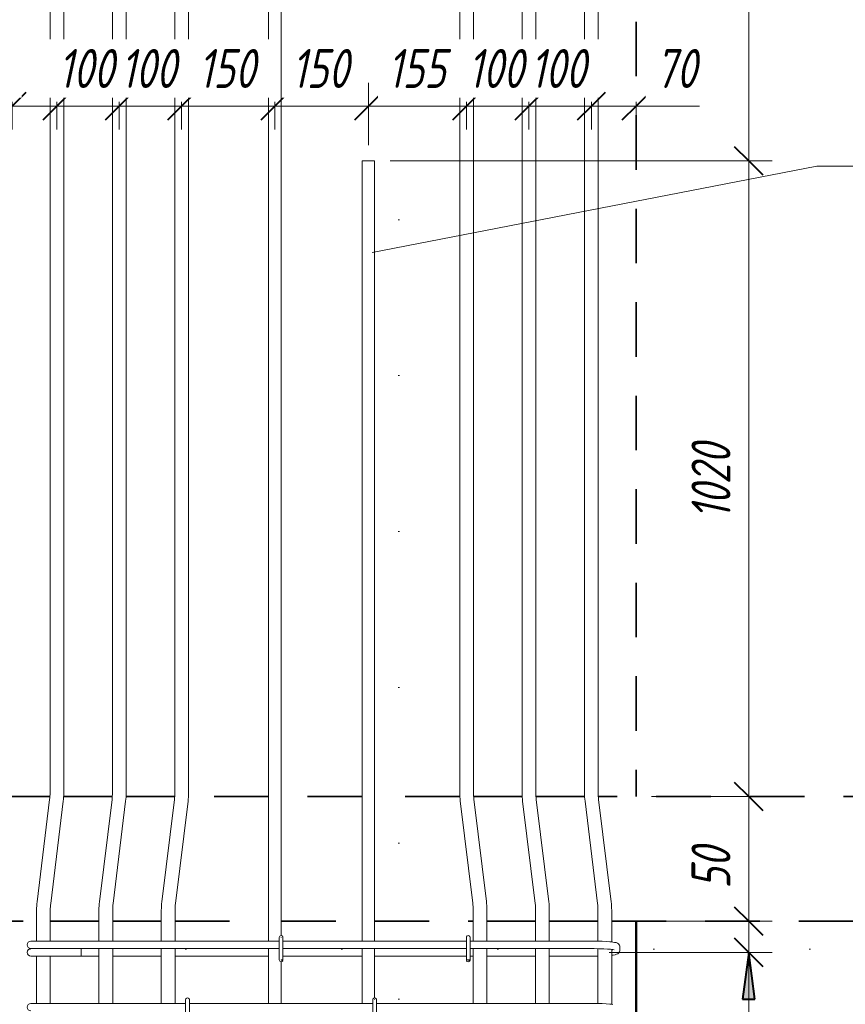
# Model space of a CAD drawing. Header units: millimetres. Extents: x -13679 to -1187, y -118926 to 13264.
# Tile 15 of 33: x -12488 to -11164, y 3767 to 5346. Entities that reach past the tile are written whole.
import ezdxf

# ---------------------------------------------------------------- set-up
doc = ezdxf.new("R2010")
doc.units = ezdxf.units.MM
for name, pattern in [('01 Штриховая _4 мм_', [150, 87.5, -62.5]), ('ADSK_Линия разреза', [500, 0, -250, 0, -250]), ('ADSK_Пунктирная_п5', [125, 0, -125])]:
    doc.linetypes.add(name, pattern=pattern)
for name, color, linetype, lineweight in [('A-____-____-DIMS', 211, 'Continuous', 9), ('A-____-____-DIMS-25', 211, 'Continuous', 9), ('A-FLOR-____-MCUT', 192, 'Continuous', 50), ('G-____-____-SYMB', 111, 'ADSK_Пунктирная_п5', 20), ('S-COLS-____-OTLN', 52, 'Continuous', 20), ('S-RBAR-____-IDEN', 171, 'Continuous', 20), ('S-RBAR-____-OTLN', 171, 'Continuous', 100)]:
    doc.layers.add(name, color=color, linetype=linetype, lineweight=lineweight)
doc.styles.add('GOST Common_I_2', font='GOST_Common Italic.ttf', dxfattribs={"width": 0.8, "height": 62.5})
doc.dimstyles.new('ADSK_Для_арматуры_Основной_2_5_мм_шаг_кол-во_Стрелки_точный', dxfattribs={"dimscale": 304.8, "dimtxt": 0.206224, "dimasz": 0, "dimexe": 0.123031, "dimexo": 0.000403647, "dimgap": 0.032808, "dimtad": 1, "dimdec": 0, "dimlfac": 304.8, "dimdsep": 46, "dimtxsty": 'GOST Common_I_2', "dimblk2": 'NONE', "dimsah": 1, "dimcen": 0.09, "dimdle": 0.123031, "dimazin": 0, "dimtfac": 1, "dimtdec": 4, "dimtix": 1, "dimtmove": 0, "dimatfit": 3, "dimfxl": 1, "dimtvp": 1, "dimtfill": 1, "dimtolj": 1, "dimtzin": 0, "dimarcsym": 2})
doc.dimstyles.new('ADSK_Округление_5мм__Узкий_', dxfattribs={"dimscale": 304.8, "dimtxt": 0.206224, "dimasz": 0.147638, "dimexe": 0.123031, "dimexo": 0.000269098, "dimgap": 0.032808, "dimtad": 1, "dimdec": 0, "dimlfac": 304.8, "dimrnd": 5, "dimdsep": 46, "dimtxsty": 'GOST Common_I_2', "dimblk1": 'OBLIQUE', "dimblk2": 'OBLIQUE', "dimsah": 1, "dimcen": 0.09, "dimdle": 0.123031, "dimazin": 0, "dimtfac": 1, "dimtdec": 4, "dimtix": 1, "dimtmove": 1, "dimatfit": 3, "dimfxl": 1, "dimtvp": 1, "dimtfill": 1, "dimtolj": 1, "dimtzin": 0, "dimlwd": 20, "dimlwe": 20, "dimarcsym": 2})
doc.dimstyles.new('ADSK_Округление_5мм__Узкий__1', dxfattribs={"dimscale": 304.8, "dimtxt": 0.206224, "dimasz": 0.147638, "dimexe": 0.123031, "dimexo": 0.000269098, "dimgap": 0.032808, "dimtad": 1, "dimdec": 0, "dimlfac": 304.8, "dimrnd": 5, "dimdsep": 46, "dimtxsty": 'GOST Common_I_2', "dimblk1": 'OBLIQUE', "dimblk2": 'OBLIQUE', "dimsah": 1, "dimcen": 0.09, "dimdle": 0.123031, "dimazin": 0, "dimtfac": 1, "dimtdec": 4, "dimtix": 1, "dimtmove": 0, "dimatfit": 3, "dimfxl": 1, "dimtvp": 1, "dimtfill": 1, "dimtolj": 1, "dimtzin": 0, "dimlwd": 20, "dimlwe": 20, "dimarcsym": 2})

# ---------------------------------------------------------------- blocks, each defined once
blk = doc.blocks.new('Ricom_Марка_АрматурныйСтержень - Поз_ тип-995028-КЖ1_ПЭ_ВЭ1_Армирование_Пилоны_Пм-1_4_1-1')
at = {"layer": 'S-RBAR-____-IDEN'}
blk.add_line((-13150, 5897.6), (-12650, 5897.6), dxfattribs=at)
blk = doc.blocks.new('DIMBLOCK1-КЖ1_ПЭ_ВЭ1_Армирование_Пилоны_Пм-1_4_1-1')
at = {"layer": 'A-____-____-DIMS-25', "lineweight": 40}
for points in [[(-11319.4, 3850), (-11329.3, 3775), (-11309.6, 3775)], [(-11319.4, 2950), (-11309.6, 3025), (-11329.3, 3025)]]:
    blk.add_hatch(color=256, dxfattribs=at).paths.add_polyline_path(points)
at = {"layer": 'A-____-____-DIMS-25'}
for p, q in [((-11319.4, 3887.5), (-11319.4, 2912.5)), ((-11319.4, 3850), (-11494.6, 3850)), ((-11319.4, 3850), (-11281.9, 3850)), ((-11319.4, 2950), (-11494.6, 2950)), ((-11319.4, 2950), (-11281.9, 2950))]:
    blk.add_line(p, q, dxfattribs=at)
at = {"layer": 'A-____-____-DIMS-25', "lineweight": 40}
for p, q in [((-11319.4, 3850), (-11329.3, 3775)), ((-11309.6, 3775), (-11319.4, 3850)), ((-11329.3, 3775), (-11309.6, 3775)), ((-11309.6, 3025), (-11329.3, 3025)), ((-11329.3, 3025), (-11319.4, 2950)), ((-11319.4, 2950), (-11309.6, 3025))]:
    blk.add_line(p, q, dxfattribs=at)
at = {"layer": 'A-____-____-DIMS-25', "color": 0, "insert": (-11411.1, 3246.6), "char_height": 62.5, "width": 368.194, "attachment_point": 1, "rotation": 90, "line_spacing_factor": 1.022761, "style": 'GOST Common_I_2', "bg_fill": 3, "box_fill_scale": 1.25, "bg_fill_color": 256, "bg_fill_true_color": 13158600, "bg_fill_transparency": 0}
blk.add_mtext('100x9=900', dxfattribs=at)
blk = doc.blocks.new('_None')
blk = doc.blocks.new('DIMBLOCK4-КЖ1_ПЭ_ВЭ1_Армирование_Пилоны_Пм-1_4_1-1')
at = {"layer": 'A-____-____-DIMS-25', "lineweight": 40}
for p, q in [((-12500, 5207.7), (-12477.5, 5230.2)), ((-12428.4, 5207.7), (-12405.9, 5230.2)), ((-12500, 5207.7), (-12522.5, 5185.2)), ((-12428.4, 5207.7), (-12450.9, 5185.2))]:
    blk.add_line(p, q, dxfattribs=at)
at = {"layer": 'A-____-____-DIMS-25', "lineweight": 20}
for p, q in [((-12500, 5207.7), (-12500, 5214.5)), ((-12428.4, 5207.7), (-12428.4, 5214.5)), ((-12584.7, 5207.7), (-12501.8, 5207.7)), ((-12537.5, 5207.7), (-12428.4, 5207.7)), ((-12501.8, 5207.7), (-12464.2, 5207.7)), ((-12500, 5207.7), (-12500, 5170.2)), ((-12428.4, 5207.7), (-12428.4, 5170.2))]:
    blk.add_line(p, q, dxfattribs=at)
at = {"layer": 'A-____-____-DIMS-25', "color": 0, "lineweight": 20, "insert": (-12584.7, 5299.3), "char_height": 62.5, "width": 84.378, "attachment_point": 1, "line_spacing_factor": 1.022761, "style": 'GOST Common_I_2', "bg_fill": 3, "box_fill_scale": 1.25, "bg_fill_color": 256, "bg_fill_true_color": 13158600, "bg_fill_transparency": 0}
blk.add_mtext('70', dxfattribs=at)
blk = doc.blocks.new('_Oblique')
at = {"color": 0, "linetype": 'ByBlock', "lineweight": -2}
blk.add_line((-0.5, -0.5), (0.5, 0.5), dxfattribs=at)
blk = doc.blocks.new('DIMBLOCK5-КЖ1_ПЭ_ВЭ1_Армирование_Пилоны_Пм-1_4_1-1')
at = {"layer": 'A-____-____-DIMS-25', "lineweight": 40}
for p, q in [((-12428.4, 5207.7), (-12405.9, 5230.2)), ((-12328.4, 5207.7), (-12305.9, 5230.2)), ((-12428.4, 5207.7), (-12450.9, 5185.2)), ((-12328.4, 5207.7), (-12350.9, 5185.2))]:
    blk.add_line(p, q, dxfattribs=at)
at = {"layer": 'A-____-____-DIMS-25', "lineweight": 20}
for p, q in [((-12428.4, 5207.7), (-12428.4, 5214.5)), ((-12328.4, 5207.7), (-12328.4, 5214.5)), ((-12428.4, 5207.7), (-12328.4, 5207.7)), ((-12428.4, 5207.7), (-12428.4, 5170.2)), ((-12328.4, 5207.7), (-12328.4, 5170.2))]:
    blk.add_line(p, q, dxfattribs=at)
at = {"layer": 'A-____-____-DIMS-25', "color": 0, "lineweight": 20, "insert": (-12426.3, 5299.3), "char_height": 62.5, "width": 115.061, "attachment_point": 1, "line_spacing_factor": 1.022761, "style": 'GOST Common_I_2', "bg_fill": 3, "box_fill_scale": 1.25, "bg_fill_color": 256, "bg_fill_true_color": 13158600, "bg_fill_transparency": 0}
blk.add_mtext('100', dxfattribs=at)
blk = doc.blocks.new('DIMBLOCK6-КЖ1_ПЭ_ВЭ1_Армирование_Пилоны_Пм-1_4_1-1')
at = {"layer": 'A-____-____-DIMS-25', "lineweight": 40}
for p, q in [((-12328.4, 5207.7), (-12305.9, 5230.2)), ((-12228.4, 5207.7), (-12205.9, 5230.2)), ((-12328.4, 5207.7), (-12350.9, 5185.2)), ((-12228.4, 5207.7), (-12250.9, 5185.2))]:
    blk.add_line(p, q, dxfattribs=at)
at = {"layer": 'A-____-____-DIMS-25', "lineweight": 20}
for p, q in [((-12328.4, 5207.7), (-12328.4, 5214.5)), ((-12228.4, 5207.7), (-12228.4, 5214.5)), ((-12328.4, 5207.7), (-12228.4, 5207.7)), ((-12328.4, 5207.7), (-12328.4, 5170.2)), ((-12228.4, 5207.7), (-12228.4, 5170.2))]:
    blk.add_line(p, q, dxfattribs=at)
at = {"layer": 'A-____-____-DIMS-25', "color": 0, "lineweight": 20, "insert": (-12326.3, 5299.3), "char_height": 62.5, "width": 115.061, "attachment_point": 1, "line_spacing_factor": 1.022761, "style": 'GOST Common_I_2', "bg_fill": 3, "box_fill_scale": 1.25, "bg_fill_color": 256, "bg_fill_true_color": 13158600, "bg_fill_transparency": 0}
blk.add_mtext('100', dxfattribs=at)
blk = doc.blocks.new('DIMBLOCK7-КЖ1_ПЭ_ВЭ1_Армирование_Пилоны_Пм-1_4_1-1')
at = {"layer": 'A-____-____-DIMS-25', "lineweight": 40}
for p, q in [((-12228.4, 5207.7), (-12205.9, 5230.2)), ((-12079, 5207.7), (-12056.5, 5230.2)), ((-12228.4, 5207.7), (-12250.9, 5185.2)), ((-12079, 5207.7), (-12101.5, 5185.2))]:
    blk.add_line(p, q, dxfattribs=at)
at = {"layer": 'A-____-____-DIMS-25', "lineweight": 20}
for p, q in [((-12228.4, 5207.7), (-12228.4, 5214.5)), ((-12079, 5207.7), (-12079, 5214.5)), ((-12228.4, 5207.7), (-12079, 5207.7)), ((-12228.4, 5207.7), (-12228.4, 5170.2)), ((-12079, 5207.7), (-12079, 5170.2))]:
    blk.add_line(p, q, dxfattribs=at)
at = {"layer": 'A-____-____-DIMS-25', "color": 0, "lineweight": 20, "insert": (-12201.6, 5299.3), "char_height": 62.5, "width": 115.061, "attachment_point": 1, "line_spacing_factor": 1.022761, "style": 'GOST Common_I_2', "bg_fill": 3, "box_fill_scale": 1.25, "bg_fill_color": 256, "bg_fill_true_color": 13158600, "bg_fill_transparency": 0}
blk.add_mtext('150', dxfattribs=at)
blk = doc.blocks.new('DIMBLOCK8-КЖ1_ПЭ_ВЭ1_Армирование_Пилоны_Пм-1_4_1-1')
at = {"layer": 'A-____-____-DIMS-25', "lineweight": 20}
for p, q in [((-11929, 5207.7), (-11929, 5245.2)), ((-12079, 5207.7), (-12079, 5214.5)), ((-12079, 5207.7), (-11929, 5207.7)), ((-12079, 5207.7), (-12079, 5170.2)), ((-11929, 5207.7), (-11929, 5145))]:
    blk.add_line(p, q, dxfattribs=at)
at = {"layer": 'A-____-____-DIMS-25', "lineweight": 40}
for p, q in [((-12079, 5207.7), (-12056.5, 5230.2)), ((-11929, 5207.7), (-11906.5, 5230.2)), ((-12079, 5207.7), (-12101.5, 5185.2)), ((-11929, 5207.7), (-11951.5, 5185.2))]:
    blk.add_line(p, q, dxfattribs=at)
at = {"layer": 'A-____-____-DIMS-25', "color": 0, "lineweight": 20, "insert": (-12051.9, 5299.3), "char_height": 62.5, "width": 115.061, "attachment_point": 1, "line_spacing_factor": 1.022761, "style": 'GOST Common_I_2', "bg_fill": 3, "box_fill_scale": 1.25, "bg_fill_color": 256, "bg_fill_true_color": 13158600, "bg_fill_transparency": 0}
blk.add_mtext('150', dxfattribs=at)
blk = doc.blocks.new('DIMBLOCK9-КЖ1_ПЭ_ВЭ1_Армирование_Пилоны_Пм-1_4_1-1')
at = {"layer": 'A-____-____-DIMS-25', "lineweight": 20}
for p, q in [((-11929, 5207.7), (-11929, 5245.2)), ((-11771.6, 5207.7), (-11771.6, 5214.5)), ((-11929, 5207.7), (-11771.6, 5207.7)), ((-11929, 5207.7), (-11929, 5145)), ((-11771.6, 5207.7), (-11771.6, 5170.2))]:
    blk.add_line(p, q, dxfattribs=at)
at = {"layer": 'A-____-____-DIMS-25', "lineweight": 40}
for p, q in [((-11929, 5207.7), (-11906.5, 5230.2)), ((-11771.6, 5207.7), (-11749.1, 5230.2)), ((-11929, 5207.7), (-11951.5, 5185.2)), ((-11771.6, 5207.7), (-11794.1, 5185.2))]:
    blk.add_line(p, q, dxfattribs=at)
at = {"layer": 'A-____-____-DIMS-25', "color": 0, "lineweight": 20, "insert": (-11898.2, 5299.3), "char_height": 62.5, "width": 115.061, "attachment_point": 1, "line_spacing_factor": 1.022761, "style": 'GOST Common_I_2', "bg_fill": 3, "box_fill_scale": 1.25, "bg_fill_color": 256, "bg_fill_true_color": 13158600, "bg_fill_transparency": 0}
blk.add_mtext('155', dxfattribs=at)
blk = doc.blocks.new('DIMBLOCK10-КЖ1_ПЭ_ВЭ1_Армирование_Пилоны_Пм-1_4_1-1')
at = {"layer": 'A-____-____-DIMS-25', "lineweight": 40}
for p, q in [((-11771.6, 5207.7), (-11749.1, 5230.2)), ((-11671.6, 5207.7), (-11649.1, 5230.2)), ((-11771.6, 5207.7), (-11794.1, 5185.2)), ((-11671.6, 5207.7), (-11694.1, 5185.2))]:
    blk.add_line(p, q, dxfattribs=at)
at = {"layer": 'A-____-____-DIMS-25', "lineweight": 20}
for p, q in [((-11771.6, 5207.7), (-11771.6, 5214.5)), ((-11671.6, 5207.7), (-11671.6, 5214.5)), ((-11771.6, 5207.7), (-11671.6, 5207.7)), ((-11771.6, 5207.7), (-11771.6, 5170.2)), ((-11671.6, 5207.7), (-11671.6, 5170.2))]:
    blk.add_line(p, q, dxfattribs=at)
at = {"layer": 'A-____-____-DIMS-25', "color": 0, "lineweight": 20, "insert": (-11769.5, 5299.3), "char_height": 62.5, "width": 115.061, "attachment_point": 1, "line_spacing_factor": 1.022761, "style": 'GOST Common_I_2', "bg_fill": 3, "box_fill_scale": 1.25, "bg_fill_color": 256, "bg_fill_true_color": 13158600, "bg_fill_transparency": 0}
blk.add_mtext('100', dxfattribs=at)
blk = doc.blocks.new('DIMBLOCK11-КЖ1_ПЭ_ВЭ1_Армирование_Пилоны_Пм-1_4_1-1')
at = {"layer": 'A-____-____-DIMS-25', "lineweight": 40}
for p, q in [((-11671.6, 5207.7), (-11649.1, 5230.2)), ((-11571.6, 5207.7), (-11549.1, 5230.2)), ((-11671.6, 5207.7), (-11694.1, 5185.2)), ((-11571.6, 5207.7), (-11594.1, 5185.2))]:
    blk.add_line(p, q, dxfattribs=at)
at = {"layer": 'A-____-____-DIMS-25', "lineweight": 20}
for p, q in [((-11671.6, 5207.7), (-11671.6, 5214.5)), ((-11571.6, 5207.7), (-11571.6, 5214.5)), ((-11671.6, 5207.7), (-11571.6, 5207.7)), ((-11671.6, 5207.7), (-11671.6, 5170.2)), ((-11571.6, 5207.7), (-11571.6, 5170.2))]:
    blk.add_line(p, q, dxfattribs=at)
at = {"layer": 'A-____-____-DIMS-25', "color": 0, "lineweight": 20, "insert": (-11669.5, 5299.3), "char_height": 62.5, "width": 115.061, "attachment_point": 1, "line_spacing_factor": 1.022761, "style": 'GOST Common_I_2', "bg_fill": 3, "box_fill_scale": 1.25, "bg_fill_color": 256, "bg_fill_true_color": 13158600, "bg_fill_transparency": 0}
blk.add_mtext('100', dxfattribs=at)
blk = doc.blocks.new('DIMBLOCK12-КЖ1_ПЭ_ВЭ1_Армирование_Пилоны_Пм-1_4_1-1')
at = {"layer": 'A-____-____-DIMS-25', "lineweight": 40}
for p, q in [((-11571.6, 5207.7), (-11549.1, 5230.2)), ((-11500, 5207.7), (-11477.5, 5230.2)), ((-11571.6, 5207.7), (-11594.1, 5185.2)), ((-11500, 5207.7), (-11522.5, 5185.2))]:
    blk.add_line(p, q, dxfattribs=at)
at = {"layer": 'A-____-____-DIMS-25', "lineweight": 20}
for p, q in [((-11571.6, 5207.7), (-11571.6, 5214.5)), ((-11500, 5207.7), (-11500, 5214.5)), ((-11571.6, 5207.7), (-11462.5, 5207.7)), ((-11571.6, 5207.7), (-11571.6, 5170.2)), ((-11481.3, 5207.7), (-11535.8, 5207.7)), ((-11500, 5207.7), (-11500, 5170.2)), ((-11398.4, 5207.7), (-11481.3, 5207.7))]:
    blk.add_line(p, q, dxfattribs=at)
at = {"layer": 'A-____-____-DIMS-25', "color": 0, "lineweight": 20, "insert": (-11468.8, 5299.3), "char_height": 62.5, "width": 84.378, "attachment_point": 1, "line_spacing_factor": 1.022761, "style": 'GOST Common_I_2', "bg_fill": 3, "box_fill_scale": 1.25, "bg_fill_color": 256, "bg_fill_true_color": 13158600, "bg_fill_transparency": 0}
blk.add_mtext('70', dxfattribs=at)
blk = doc.blocks.new('DIMBLOCK14-КЖ1_ПЭ_ВЭ1_Армирование_Пилоны_Пм-1_4_1-1')
at = {"layer": 'A-____-____-DIMS-25', "lineweight": 40}
for p, q in [((-11319.4, 6020), (-11341.9, 6042.5)), ((-11319.4, 6020), (-11296.9, 5997.5)), ((-11319.4, 5120), (-11341.9, 5142.5)), ((-11319.4, 5120), (-11296.9, 5097.5))]:
    blk.add_line(p, q, dxfattribs=at)
at = {"layer": 'A-____-____-DIMS-25', "lineweight": 20}
for p, q in [((-11319.4, 6020), (-12044, 6020)), ((-11319.4, 6020), (-11319.4, 5120)), ((-11319.4, 6020), (-11281.9, 6020)), ((-11319.4, 5120), (-11894, 5120)), ((-11319.4, 5120), (-11281.9, 5120))]:
    blk.add_line(p, q, dxfattribs=at)
at = {"layer": 'A-____-____-DIMS-25', "color": 0, "lineweight": 20, "insert": (-11411.1, 5517.3), "char_height": 62.5, "width": 126.567, "attachment_point": 1, "rotation": 90, "line_spacing_factor": 1.022761, "style": 'GOST Common_I_2', "bg_fill": 3, "box_fill_scale": 1.25, "bg_fill_color": 256, "bg_fill_true_color": 13158600, "bg_fill_transparency": 0}
blk.add_mtext('900', dxfattribs=at)
blk = doc.blocks.new('DIMBLOCK15-КЖ1_ПЭ_ВЭ1_Армирование_Пилоны_Пм-1_4_1-1')
at = {"layer": 'A-____-____-DIMS-25', "lineweight": 40}
for p, q in [((-11319.4, 5120), (-11341.9, 5142.5)), ((-11319.4, 5120), (-11296.9, 5097.5)), ((-11319.4, 4100), (-11341.9, 4122.5)), ((-11319.4, 4100), (-11296.9, 4077.5))]:
    blk.add_line(p, q, dxfattribs=at)
at = {"layer": 'A-____-____-DIMS-25', "lineweight": 20}
for p, q in [((-11319.4, 5120), (-11894, 5120)), ((-11319.4, 5120), (-11319.4, 4100)), ((-11319.4, 5120), (-11281.9, 5120)), ((-11319.4, 4100), (-11475, 4100)), ((-11319.4, 4100), (-11281.9, 4100))]:
    blk.add_line(p, q, dxfattribs=at)
at = {"layer": 'A-____-____-DIMS-25', "color": 0, "lineweight": 20, "insert": (-11411.1, 4544.5), "char_height": 62.5, "width": 157.25, "attachment_point": 1, "rotation": 90, "line_spacing_factor": 1.022761, "style": 'GOST Common_I_2', "bg_fill": 3, "box_fill_scale": 1.25, "bg_fill_color": 256, "bg_fill_true_color": 13158600, "bg_fill_transparency": 0}
blk.add_mtext('1020', dxfattribs=at)
blk = doc.blocks.new('DIMBLOCK16-КЖ1_ПЭ_ВЭ1_Армирование_Пилоны_Пм-1_4_1-1')
at = {"layer": 'A-____-____-DIMS-25', "lineweight": 40}
for p, q in [((-11319.4, 4100), (-11341.9, 4122.5)), ((-11319.4, 4100), (-11296.9, 4077.5)), ((-11319.4, 3900), (-11341.9, 3922.5)), ((-11319.4, 3900), (-11296.9, 3877.5))]:
    blk.add_line(p, q, dxfattribs=at)
at = {"layer": 'A-____-____-DIMS-25', "lineweight": 20}
for p, q in [((-11319.4, 4100), (-11475, 4100)), ((-11319.4, 4100), (-11319.4, 3900)), ((-11319.4, 4100), (-11281.9, 4100)), ((-11319.4, 3900), (-11475, 3900)), ((-11319.4, 3900), (-11281.9, 3900))]:
    blk.add_line(p, q, dxfattribs=at)
at = {"layer": 'A-____-____-DIMS-25', "color": 0, "lineweight": 20, "insert": (-11411.1, 3947.3), "char_height": 62.5, "width": 126.567, "attachment_point": 1, "rotation": 90, "line_spacing_factor": 1.022761, "style": 'GOST Common_I_2', "bg_fill": 3, "box_fill_scale": 1.25, "bg_fill_color": 256, "bg_fill_true_color": 13158600, "bg_fill_transparency": 0}
blk.add_mtext('200', dxfattribs=at)
blk = doc.blocks.new('DIMBLOCK17-КЖ1_ПЭ_ВЭ1_Армирование_Пилоны_Пм-1_4_1-1')
at = {"layer": 'A-____-____-DIMS-25', "lineweight": 20}
for p, q in [((-11319.4, 4022.1), (-11319.4, 3939.3)), ((-11319.4, 3939.3), (-11319.4, 3875)), ((-11319.4, 3900), (-11475, 3900)), ((-11319.4, 3900), (-11319.4, 3812.5)), ((-11319.4, 3900), (-11281.9, 3900)), ((-11319.4, 3850), (-11543.1, 3850)), ((-11319.4, 3850), (-11281.9, 3850))]:
    blk.add_line(p, q, dxfattribs=at)
at = {"layer": 'A-____-____-DIMS-25', "lineweight": 40}
for p, q in [((-11319.4, 3900), (-11341.9, 3922.5)), ((-11319.4, 3900), (-11296.9, 3877.5)), ((-11319.4, 3850), (-11341.9, 3872.5)), ((-11319.4, 3850), (-11296.9, 3827.5))]:
    blk.add_line(p, q, dxfattribs=at)
at = {"layer": 'A-____-____-DIMS-25', "color": 0, "lineweight": 20, "insert": (-11411.1, 3951.8), "char_height": 62.5, "width": 84.378, "attachment_point": 1, "rotation": 90, "line_spacing_factor": 1.022761, "style": 'GOST Common_I_2', "bg_fill": 3, "box_fill_scale": 1.25, "bg_fill_color": 256, "bg_fill_true_color": 13158600, "bg_fill_transparency": 0}
blk.add_mtext('50', dxfattribs=at)

msp = doc.modelspace()

# ---------------------------------------------------------------- hatches: boundary and pattern name
at = {"layer": 'S-RBAR-____-OTLN', "lineweight": 20}
h = msp.add_hatch(color=256, dxfattribs=at)
edge = h.paths.add_edge_path()
edge.add_arc((-12069, 3838), 3, 339.0594289, 360)
edge.add_line((-12066, 3838), (-12069, 3838))
edge.add_line((-12069, 3838), (-12066.1981, 3836.9278))
for points in [[(-12066.698, 3837.302), (-12066.1022, 3838), (-12069, 3838), (-12069, 3837.605)], [(-11766.698, 3837.302), (-11766.1022, 3838), (-11772, 3838), (-11769, 3837.605)]]:
    msp.add_hatch(color=256, dxfattribs=at).paths.add_polyline_path(points)
h = msp.add_hatch(color=256, dxfattribs=at)
edge = h.paths.add_edge_path()
edge.add_arc((-11769, 3838), 3, 339.0594289, 360)
edge.add_line((-11766, 3838), (-11769, 3838))
edge.add_line((-11769, 3838), (-11766.1981, 3836.9278))

# ---------------------------------------------------------------- linework, layer by layer
at = {"layer": 'A-FLOR-____-MCUT', "linetype": '01 Штриховая _4 мм_', "lineweight": 35}
for p, q in [((-12439.5941, 4100), (-13020.001, 4100)), ((-12339.5941, 4100), (-12417.5687, 4100)), ((-12239.5941, 4100), (-12317.5687, 4100)), ((-12089, 4100), (-12217.5687, 4100)), ((-11939, 4100), (-12069, 4100)), ((-11782.4135, 4100), (-11919, 4100)), ((-11682.4312, 4100), (-11760.3526, 4100)), ((-11582.4312, 4100), (-11660.4059, 4100)), ((-11080.001, 4100), (-11560.4059, 4100)), ((-13020.001, 3900), (-12461, 3900)), ((-12439, 3900), (-12361, 3900)), ((-12339, 3900), (-12261, 3900)), ((-12239, 3900), (-12089, 3900)), ((-12069, 3900), (-11939, 3900)), ((-11919, 3900), (-11761, 3900)), ((-11739, 3900), (-11661, 3900)), ((-11639, 3900), (-11561, 3900)), ((-11539, 3900), (-11080.001, 3900))]:
    msp.add_line(p, q, dxfattribs=at)
at = {"layer": 'G-____-____-SYMB', "linetype": 'ADSK_Линия разреза'}
for p, q in [((-11880, 7026.1222), (-11880, -1022.1016)), ((-13472.2584, 3855.3738), (-10441.8372, 3855.3738))]:
    msp.add_line(p, q, dxfattribs=at)
at = {"layer": 'S-COLS-____-OTLN', "linetype": '01 Штриховая _4 мм_', "lineweight": 35}
msp.add_line((-11500, 6543.0533), (-11500, 4100.0496), dxfattribs=at)
at = {"layer": 'S-COLS-____-OTLN', "lineweight": 50}
msp.add_line((-11500, 3900), (-11500, -159.9504), dxfattribs=at)
at = {"layer": 'S-RBAR-____-IDEN'}
for p, q in [((-11923.1401, 4972.8887), (-11210.3088, 5111.1988)), ((-11210.3088, 5111.1988), (-11164.4964, 5111.1988))]:
    msp.add_line(p, q, dxfattribs=at)
at = {"layer": 'S-RBAR-____-OTLN', "lineweight": 20}
for p, q in [((-12439.3919, 6299.058), (-12439.3919, 4105.7859)), ((-12417.3919, 6299.058), (-12417.3919, 4105.7859)), ((-12339.3919, 6299.058), (-12339.3919, 4105.7859)), ((-12317.3919, 6299.058), (-12317.3919, 4105.7859)), ((-12239.3919, 6299.058), (-12239.3919, 4105.7859)), ((-12217.3919, 6299.058), (-12217.3919, 4105.7859)), ((-11782.608, 6299.6377), (-11782.608, 4106.3656)), ((-11760.608, 6299.6377), (-11760.608, 4106.3656)), ((-11682.608, 6299.058), (-11682.608, 4105.7859)), ((-11660.608, 6299.058), (-11660.608, 4105.7859)), ((-11582.608, 6299.058), (-11582.608, 4105.7859)), ((-11560.608, 6299.058), (-11560.608, 4105.7859)), ((-12089, 3868), (-12089, 6020)), ((-12069, 3877), (-12069, 6020)), ((-11919, 5120), (-11939, 5120)), ((-11939, 3868), (-11939, 5120)), ((-11919, 3868), (-11919, 5120)), ((-12440.0479, 4095.0614), (-12460.18, 3931.098)), ((-12418.2119, 4092.3803), (-12438.344, 3928.4169)), ((-12340.0479, 4095.0614), (-12360.18, 3931.098)), ((-12318.2119, 4092.3803), (-12338.344, 3928.4169)), ((-12240.0479, 4095.0614), (-12260.18, 3931.098)), ((-12218.2119, 4092.3803), (-12238.344, 3928.4169)), ((-11781.7881, 4092.96), (-11761.6559, 3928.9966)), ((-11759.9521, 4095.6411), (-11739.8199, 3931.6777)), ((-11681.7881, 4092.3803), (-11661.6559, 3928.4169)), ((-11659.9521, 4095.0614), (-11639.8199, 3931.098)), ((-11581.7881, 4092.3803), (-11561.6559, 3928.4169)), ((-11559.9521, 4095.0614), (-11539.8199, 3931.098)), ((-12461, 3917.6924), (-12461, 3868)), ((-12439, 3917.6924), (-12439, 3868)), ((-12361, 3917.6924), (-12361, 3868)), ((-12339, 3917.6924), (-12339, 3868)), ((-12261, 3917.6924), (-12261, 3868)), ((-12239, 3917.6924), (-12239, 3868)), ((-11761, 3918.2721), (-11761, 3868)), ((-11739, 3918.2721), (-11739, 3868)), ((-11661, 3917.6924), (-11661, 3868)), ((-11639, 3917.6924), (-11639, 3868)), ((-11561, 3917.6924), (-11561, 3867.9242)), ((-11539, 3917.6924), (-11539, 3866.7347)), ((-12072, 3874), (-12072, 3838)), ((-12069, 3874), (-12069, 3874.395)), ((-12066, 3874), (-12066, 3838)), ((-11772, 3874), (-11772, 3838)), ((-11766, 3874), (-11766, 3838)), ((-12470.0914, 3868), (-12459.5472, 3868)), ((-12470.0914, 3856), (-12468.8647, 3856)), ((-12468.5412, 3856), (-12467.6419, 3856)), ((-12467.6454, 3856), (-12464.6093, 3856)), ((-12464.6201, 3856), (-12462.3693, 3856)), ((-12462.3809, 3856), (-12458.1392, 3856)), ((-12459.5472, 3868), (-12434.0914, 3868)), ((-12458.1572, 3856), (-12454.9147, 3856)), ((-12454.9324, 3856), (-12449.7676, 3856)), ((-12449.7895, 3856), (-12445.8993, 3856)), ((-12445.9223, 3856), (-12440.1109, 3856)), ((-12440.1323, 3856), (-12436.0062, 3856)), ((-12436.0303, 3856), (-12434.0914, 3856)), ((-12072, 3868), (-12434.0914, 3868)), ((-12072, 3856), (-12434.0914, 3856)), ((-12389.4185, 3856), (-12389.4185, 3844)), ((-12361, 3856), (-12361, 3768)), ((-12339, 3856), (-12339, 3768)), ((-12261, 3856), (-12261, 3768)), ((-12239, 3856), (-12239, 3768)), ((-12089, 3768), (-12089, 3856)), ((-11772, 3868), (-12066, 3868)), ((-11772, 3856), (-12066, 3856)), ((-11939, 3768), (-11939, 3856)), ((-11919, 3777), (-11919, 3856)), ((-11568.0914, 3868), (-11766, 3868)), ((-11568.0914, 3856), (-11766, 3856)), ((-11761, 3856), (-11761, 3768)), ((-11739, 3856), (-11739, 3768)), ((-11661, 3856), (-11661, 3768)), ((-11639, 3856), (-11639, 3768)), ((-11562.732, 3867.9657), (-11568.0914, 3868)), ((-11567.2206, 3855.9991), (-11568.0914, 3856)), ((-11559.4742, 3855.9079), (-11567.2206, 3855.9991)), ((-11558.4158, 3867.8622), (-11562.732, 3867.9657)), ((-11561, 3855.9259), (-11561, 3767.9242)), ((-11551.3986, 3855.6382), (-11559.4742, 3855.9079)), ((-11554.0996, 3867.7587), (-11558.4158, 3867.8622)), ((-11547.7441, 3867.4644), (-11554.0996, 3867.7587)), ((-11545.6787, 3855.3072), (-11551.3986, 3855.6382)), ((-11542.1177, 3867.0642), (-11547.7441, 3867.4644)), ((-11540.8928, 3854.8929), (-11545.6787, 3855.3072)), ((-11539.7523, 3866.8142), (-11542.1177, 3867.0642)), ((-11537.3021, 3854.4287), (-11540.8928, 3854.8929)), ((-11537.387, 3866.5642), (-11539.7523, 3866.8142)), ((-11539, 3854.6482), (-11539, 3766.7347)), ((-11538.0914, 3853.1187), (-11538.0914, 3854.5308)), ((-11534.6905, 3866.0601), (-11537.387, 3866.5642)), ((-11535.2891, 3854.0173), (-11537.3021, 3854.4287)), ((-11531.9939, 3865.556), (-11534.6905, 3866.0601)), ((-11529.4552, 3864.5201), (-11531.9939, 3865.556)), ((-11528.302, 3863.6923), (-11529.4552, 3864.5201)), ((-11526.9155, 3861.9941), (-11528.302, 3863.6923)), ((-11526.5941, 3861.3438), (-11526.9155, 3861.9941)), ((-11526.1534, 3859.7612), (-11526.5941, 3861.3438)), ((-11526.0914, 3858.8813), (-11526.1534, 3859.7612)), ((-11526.0914, 3853.1187), (-11526.0914, 3858.8813)), ((-12470.0914, 3844), (-12408.6355, 3844)), ((-12461, 3844), (-12461, 3768)), ((-12439, 3844), (-12439, 3768)), ((-12389.4185, 3844), (-12408.6355, 3844)), ((-12389.4185, 3844), (-12361, 3844)), ((-12339, 3844), (-12261, 3844)), ((-12239, 3844), (-12089, 3844)), ((-12066, 3844), (-11939, 3844)), ((-11919, 3844), (-11772, 3844)), ((-11766, 3844), (-11761, 3844)), ((-11739, 3844), (-11661, 3844)), ((-11639, 3844), (-11568.0914, 3844)), ((-11568.0914, 3844), (-11562.732, 3844.0343)), ((-11562.732, 3844.0343), (-11561, 3844.0679)), ((-11539, 3845.2656), (-11536.6183, 3845.6128)), ((-11536.6183, 3845.6128), (-11533.6034, 3846.0523)), ((-11535.1788, 3853.9888), (-11535.2891, 3854.0173)), ((-11533.6034, 3846.0523), (-11531.2585, 3846.9396)), ((-11531.2585, 3846.9396), (-11528.9135, 3847.827)), ((-11528.9135, 3847.827), (-11527.6206, 3848.9994)), ((-11527.6206, 3848.9994), (-11526.5941, 3850.6562)), ((-11526.5941, 3850.6562), (-11526.1534, 3852.2388)), ((-11526.1534, 3852.2388), (-11526.0914, 3853.1187)), ((-12069, 3837.605), (-12069, 3838)), ((-12066.1022, 3838), (-12069, 3838)), ((-12069, 3838), (-12069, 3837.605)), ((-12066, 3838), (-12069, 3838)), ((-12069, 3838), (-12066.1981, 3836.9278)), ((-12069, 3837.605), (-12066.698, 3837.302)), ((-12069, 3768), (-12069, 3835)), ((-12066.698, 3837.302), (-12066.1022, 3838)), ((-11766.1022, 3838), (-11772, 3838)), ((-11772, 3838), (-11769, 3837.605)), ((-11766, 3838), (-11769, 3838)), ((-11769, 3838), (-11766.1981, 3836.9278)), ((-11769, 3837.605), (-11766.698, 3837.302)), ((-11766.698, 3837.302), (-11766.1022, 3838)), ((-12470.0914, 3768), (-12459.5472, 3768)), ((-12459.5472, 3768), (-12434.0914, 3768)), ((-12222, 3768), (-12434.0914, 3768)), ((-12222, 3774), (-12222, 3738)), ((-12216, 3774), (-12216, 3738)), ((-11922, 3768), (-12216, 3768)), ((-11922, 3774), (-11922, 3738)), ((-11919, 3774), (-11919, 3774.395)), ((-11916, 3774), (-11916, 3738)), ((-11568.0914, 3768), (-11916, 3768)), ((-11562.732, 3767.9657), (-11568.0914, 3768)), ((-11558.4158, 3767.8622), (-11562.732, 3767.9657)), ((-11554.0996, 3767.7587), (-11558.4158, 3767.8622)), ((-11547.7441, 3767.4644), (-11554.0996, 3767.7587)), ((-11542.1177, 3767.0642), (-11547.7441, 3767.4644)), ((-11539.7523, 3766.8142), (-11542.1177, 3767.0642)), ((-11537.387, 3766.5642), (-11539.7523, 3766.8142))]:
    msp.add_line(p, q, dxfattribs=at)
for centre, radius, start, end in [((-12527.3919, 4105.7859), 88, 353, 0), ((-12527.3919, 4105.7859), 110, 353, 360), ((-12427.3919, 4105.7859), 88, 353, 0), ((-12427.3919, 4105.7859), 110, 353, 360), ((-12327.3919, 4105.7859), 88, 353, 0), ((-12327.3919, 4105.7859), 110, 353, 360), ((-11672.608, 4106.3656), 110, 180, 187), ((-11672.608, 4106.3656), 88, 180, 187), ((-11572.608, 4105.7859), 110, 180, 187), ((-11572.608, 4105.7859), 88, 180, 187), ((-11472.608, 4105.7859), 110, 180, 187), ((-11472.608, 4105.7859), 88, 180, 187), ((-12351, 3917.6924), 110, 173, 180), ((-12351, 3917.6924), 88, 173, 180), ((-12251, 3917.6924), 110, 173, 180), ((-12251, 3917.6924), 88, 173, 180), ((-12151, 3917.6924), 110, 173, 180), ((-12151, 3917.6924), 88, 173, 180), ((-11849, 3918.2721), 88, 360, 7), ((-11849, 3918.2721), 110, 0, 7), ((-11749, 3917.6924), 88, 360, 7), ((-11749, 3917.6924), 110, 0, 7), ((-11649, 3917.6924), 88, 360, 7), ((-11649, 3917.6924), 110, 0, 7), ((-12069, 3874), 3, 360, 180), ((-12069, 3874), 3, 30, 60), ((-12069, 3874), 3, 360, 15), ((-11769, 3874), 3, 360, 180), ((-11769, 3874), 3, 120, 150), ((-11769, 3874), 3, 30, 60), ((-11769, 3874), 3, 360, 15), ((-12470.0914, 3862), 6, 90, 270), ((-12470.0914, 3850), 6, 90, 270), ((-12470.0914, 3850), 6, 90, 105), ((-12069, 3838), 3, 180, 0), ((-12069, 3838), 3, 300, 330), ((-12069, 3838), 3, 339.0594289, 0), ((-12069, 3838), 3, 345, 0), ((-11769, 3838), 3, 180, 0), ((-11769, 3838), 3, 210, 240), ((-11769, 3838), 3, 300, 330), ((-11769, 3838), 3, 339.0594289, 0), ((-11769, 3838), 3, 345, 0), ((-12219, 3774), 3, 360, 180), ((-12219, 3774), 3, 120, 150), ((-12219, 3774), 3, 30, 60), ((-11919, 3774), 3, 360, 180), ((-11919, 3774), 3, 30, 60), ((-12470.0914, 3762), 6, 90, 270), ((-12219, 3774), 3, 360, 15), ((-11919, 3774), 3, 360, 15)]:
    msp.add_arc(centre, radius, start, end, dxfattribs=at)

# ---------------------------------------------------------------- block references
at = {"layer": 'S-RBAR-____-IDEN'}
msp.add_blockref('Ricom_Марка_АрматурныйСтержень - Поз_ тип-995028-КЖ1_ПЭ_ВЭ1_Армирование_Пилоны_Пм-1_4_1-1', (1985.4739, -786.4314), dxfattribs=at)

# ---------------------------------------------------------------- next in the draw order: dimensions: what is measured, and where the dimension line sits
at = {"layer": 'A-____-____-DIMS', "lineweight": 20}
dim = msp.add_linear_dim(base=(-12428.3919, 5207.6727), p1=(-12500, 5239.4925), p2=(-12428.3919, 5239.4925), dimstyle='ADSK_Округление_5мм__Узкий_', override={"dimpost": '<>', "dimfxl": 71.608034}, dxfattribs=at)
dim.commit()
dim.dimension.update_dxf_attribs({"geometry": 'DIMBLOCK4-КЖ1_ПЭ_ВЭ1_Армирование_Пилоны_Пм-1_4_1-1', "text_midpoint": (-12542.4685, 5257.6828), "dimtype": 160})
at = {"layer": 'A-____-____-DIMS'}
dim = msp.add_linear_dim(base=(-11319.4302, 2950), p1=(-11532.0914, 3850), p2=(-11532.0914, 2950), angle=90, text='100x9=900', dimstyle='ADSK_Для_арматуры_Основной_2_5_мм_шаг_кол-во_Стрелки_точный', override={"dimpost": '<>', "dimblk1": 'None', "dimblk2": 'None', "dimsah": 1, "dimfxl": 900}, dxfattribs=at)
dim.commit()
dim.dimension.update_dxf_attribs({"geometry": 'DIMBLOCK1-КЖ1_ПЭ_ВЭ1_Армирование_Пилоны_Пм-1_4_1-1', "text_midpoint": (-11360.6802, 3400)})

# ---------------------------------------------------------------- next in the draw order: dimensions: what is measured, and where the dimension line sits
at = {"layer": 'A-____-____-DIMS', "lineweight": 20}
dim = msp.add_linear_dim(base=(-12328.3919, 5207.6727), p1=(-12428.3919, 5239.4925), p2=(-12328.3919, 5239.4925), dimstyle='ADSK_Округление_5мм__Узкий__1', override={"dimpost": '<>', "dimfxl": 100}, dxfattribs=at)
dim.commit()
dim.dimension.update_dxf_attribs({"geometry": 'DIMBLOCK5-КЖ1_ПЭ_ВЭ1_Армирование_Пилоны_Пм-1_4_1-1', "text_midpoint": (-12378.3919, 5248.9227)})

# ---------------------------------------------------------------- next in the draw order: dimensions: what is measured, and where the dimension line sits
dim = msp.add_linear_dim(base=(-12228.3919, 5207.6727), p1=(-12328.3919, 5239.4925), p2=(-12228.3919, 5239.4925), dimstyle='ADSK_Округление_5мм__Узкий__1', override={"dimpost": '<>', "dimfxl": 100}, dxfattribs=at)
dim.commit()
dim.dimension.update_dxf_attribs({"geometry": 'DIMBLOCK6-КЖ1_ПЭ_ВЭ1_Армирование_Пилоны_Пм-1_4_1-1', "text_midpoint": (-12278.3919, 5248.9227)})

# ---------------------------------------------------------------- next in the draw order: dimensions: what is measured, and where the dimension line sits
dim = msp.add_linear_dim(base=(-12079, 5207.6727), p1=(-12228.3919, 5239.4925), p2=(-12079, 5239.4925), dimstyle='ADSK_Округление_5мм__Узкий__1', override={"dimpost": '<>', "dimfxl": 149.391966}, dxfattribs=at)
dim.commit()
dim.dimension.update_dxf_attribs({"geometry": 'DIMBLOCK7-КЖ1_ПЭ_ВЭ1_Армирование_Пилоны_Пм-1_4_1-1', "text_midpoint": (-12153.696, 5248.9227)})

# ---------------------------------------------------------------- next in the draw order: dimensions: what is measured, and where the dimension line sits
dim = msp.add_linear_dim(base=(-11929, 5207.6727), p1=(-12079, 5239.4925), p2=(-11929, 5120), dimstyle='ADSK_Округление_5мм__Узкий__1', override={"dimpost": '<>', "dimfxl": 191.777103}, dxfattribs=at)
dim.commit()
dim.dimension.update_dxf_attribs({"geometry": 'DIMBLOCK8-КЖ1_ПЭ_ВЭ1_Армирование_Пилоны_Пм-1_4_1-1', "text_midpoint": (-12004, 5249.3252)})

# ---------------------------------------------------------------- next in the draw order: dimensions: what is measured, and where the dimension line sits
dim = msp.add_linear_dim(base=(-11771.608, 5207.6727), p1=(-11929, 5120), p2=(-11771.608, 5239.4925), dimstyle='ADSK_Округление_5мм__Узкий__1', override={"dimpost": '<>', "dimfxl": 197.612469}, dxfattribs=at)
dim.commit()
dim.dimension.update_dxf_attribs({"geometry": 'DIMBLOCK9-КЖ1_ПЭ_ВЭ1_Армирование_Пилоны_Пм-1_4_1-1', "text_midpoint": (-11850.304, 5249.3252)})

# ---------------------------------------------------------------- next in the draw order: dimensions: what is measured, and where the dimension line sits
dim = msp.add_linear_dim(base=(-11671.608, 5207.6727), p1=(-11771.608, 5239.4925), p2=(-11671.608, 5239.4925), dimstyle='ADSK_Округление_5мм__Узкий__1', override={"dimpost": '<>', "dimfxl": 100}, dxfattribs=at)
dim.commit()
dim.dimension.update_dxf_attribs({"geometry": 'DIMBLOCK10-КЖ1_ПЭ_ВЭ1_Армирование_Пилоны_Пм-1_4_1-1', "text_midpoint": (-11721.608, 5248.9227)})

# ---------------------------------------------------------------- next in the draw order: dimensions: what is measured, and where the dimension line sits
dim = msp.add_linear_dim(base=(-11571.608, 5207.6727), p1=(-11671.608, 5239.4925), p2=(-11571.608, 5239.4925), dimstyle='ADSK_Округление_5мм__Узкий__1', override={"dimpost": '<>', "dimfxl": 100}, dxfattribs=at)
dim.commit()
dim.dimension.update_dxf_attribs({"geometry": 'DIMBLOCK11-КЖ1_ПЭ_ВЭ1_Армирование_Пилоны_Пм-1_4_1-1', "text_midpoint": (-11621.608, 5248.9227)})

# ---------------------------------------------------------------- next in the draw order: dimensions: what is measured, and where the dimension line sits
dim = msp.add_linear_dim(base=(-11500, 5207.6727), p1=(-11571.608, 5239.4925), p2=(-11500, 5239.4925), dimstyle='ADSK_Округление_5мм__Узкий_', override={"dimpost": '<>', "dimfxl": 71.608034}, dxfattribs=at)
dim.commit()
dim.dimension.update_dxf_attribs({"geometry": 'DIMBLOCK12-КЖ1_ПЭ_ВЭ1_Армирование_Пилоны_Пм-1_4_1-1', "text_midpoint": (-11426.5704, 5257.6828), "dimtype": 160})

# ---------------------------------------------------------------- next in the draw order: dimensions: what is measured, and where the dimension line sits
dim = msp.add_linear_dim(base=(-11319.4302, 5120), p1=(-12069, 6020), p2=(-11919, 5120), angle=90, dimstyle='ADSK_Округление_5мм__Узкий__1', override={"dimpost": '<>', "dimfxl": 912.41438}, dxfattribs=at)
dim.commit()
dim.dimension.update_dxf_attribs({"geometry": 'DIMBLOCK14-КЖ1_ПЭ_ВЭ1_Армирование_Пилоны_Пм-1_4_1-1', "text_midpoint": (-11361.0826, 5570)})

# ---------------------------------------------------------------- next in the draw order: dimensions: what is measured, and where the dimension line sits
dim = msp.add_linear_dim(base=(-11319.4302, 4100), p1=(-11919, 5120), p2=(-11500, 4100), angle=90, dimstyle='ADSK_Округление_5мм__Узкий__1', override={"dimpost": '<>', "dimfxl": 1102.706217}, dxfattribs=at)
dim.commit()
dim.dimension.update_dxf_attribs({"geometry": 'DIMBLOCK15-КЖ1_ПЭ_ВЭ1_Армирование_Пилоны_Пм-1_4_1-1', "text_midpoint": (-11360.6802, 4610)})

# ---------------------------------------------------------------- next in the draw order: dimensions: what is measured, and where the dimension line sits
dim = msp.add_linear_dim(base=(-11319.4302, 3900), p1=(-11500, 4100), p2=(-11500, 3900), angle=90, dimstyle='ADSK_Округление_5мм__Узкий__1', override={"dimpost": '<>', "dimfxl": 200}, dxfattribs=at)
dim.commit()
dim.dimension.update_dxf_attribs({"geometry": 'DIMBLOCK16-КЖ1_ПЭ_ВЭ1_Армирование_Пилоны_Пм-1_4_1-1', "text_midpoint": (-11360.6802, 4000)})

# ---------------------------------------------------------------- next in the draw order: dimensions: what is measured, and where the dimension line sits
dim = msp.add_linear_dim(base=(-11319.4302, 3850), p1=(-11500, 3900), p2=(-11568.0914, 3850), angle=90, dimstyle='ADSK_Округление_5мм__Узкий_', override={"dimpost": '<>', "dimfxl": 84.477441}, dxfattribs=at)
dim.commit()
dim.dimension.update_dxf_attribs({"geometry": 'DIMBLOCK17-КЖ1_ПЭ_ВЭ1_Армирование_Пилоны_Пм-1_4_1-1', "text_midpoint": (-11369.4403, 3994.014), "dimtype": 160, "text_rotation": 90})

doc.saveas('drawing.dxf')
